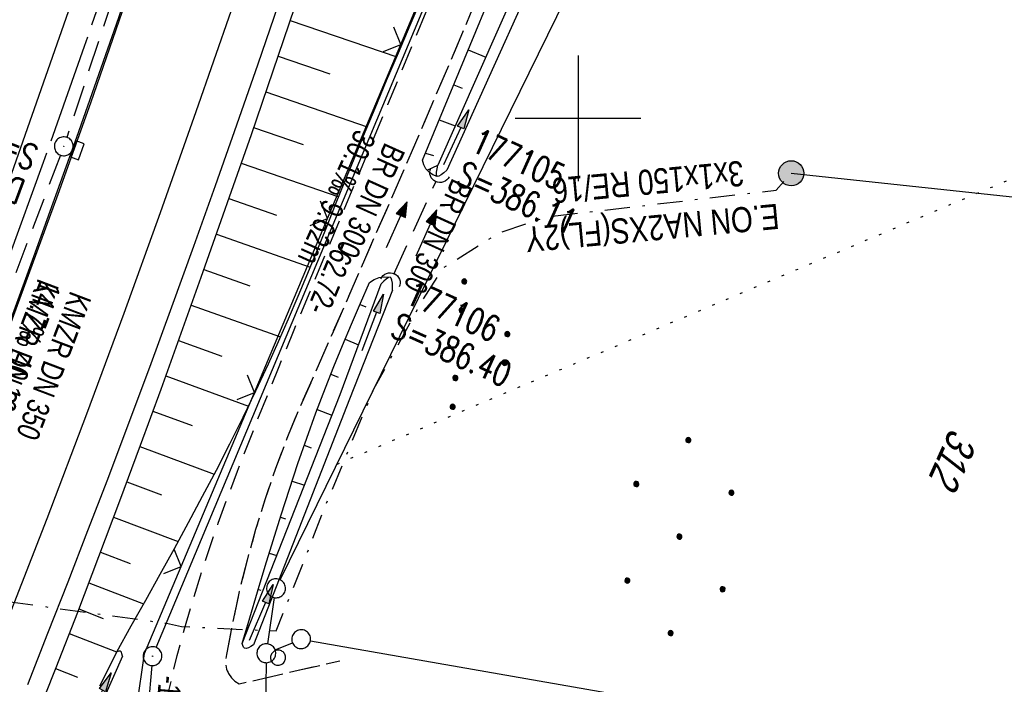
# Model space of a CAD drawing. Extents: x 508656 to 509297, y 448622 to 449584.
# Tile 35 of 51: x 509056 to 509134, y 449155 to 449208. Entities that reach past the tile are written whole.
import ezdxf

# ---------------------------------------------------------------- set-up
doc = ezdxf.new("R2010")
doc.units = 0
doc.header["$LTSCALE"] = 10
doc.header["$MEASUREMENT"] = 0
for name, pattern in [('ACHSE', [5.5, 4, -0.5, 0.5, -0.5]), ('AUSGEZOGEN', [0]), ('LT00', [0]), ('LT08', [0.42, 0.2, -0.1, 0.02, -0.1]), ('LT11', [0.3, 0.2, -0.1]), ('PUNKTX2_STR', [0.6, 0.1, -0.5]), ('STRICHLINIE2', [0.375, 0.25, -0.125])]:
    doc.linetypes.add(name, pattern=pattern)
doc.layers.get('0').update_dxf_attribs({"linetype": 'LT00'})
for name, color, linetype in [('--EK_FBR', 250, 'LT00'), ('--EK_Halt-Pfeil', 4, 'LT00'), ('--EK_Haltung', 7, 'STRICHLINIE2'), ('--EK_Haltung-Text', 140, 'LT00'), ('--EK_Schacht-Text', 5, 'LT00'), ('--EL_DFK_AB_L', 21, 'LT00'), ('--EL_DFK_AB_P', 7, 'LT00'), ('--EL_Halt-Pfeil', 4, 'LT00'), ('--EL_Haltung', 182, 'STRICHLINIE2'), ('--EL_Haltung-Text', 182, 'LT00'), ('-AX-093', 35, 'ACHSE'), ('ABSTAND', 8, 'LT00'), ('DFK_AB_L', 21, 'LT00'), ('DFK_AB_P', 7, 'LT00'), ('DFK_FLUR_NR', 250, 'LT00'), ('DFK_GZPKT', 250, 'LT00'), ('DFK_KATASTER', 250, 'LT00'), ('DFK_NUTZUNG', 250, 'LT00'), ('DFK_NUTZUNGSGRENZE', 70, 'PUNKTX2_STR'), ('DFK_VERMPKT', 252, 'LT00'), ('PFEIL', 140, 'AUSGEZOGEN'), ('STROM_FREILTG', 80, 'STROMFREILEITUNG'), ('STROM_TEXT', 80, 'Continuous'), ('STROM_UNTER', 80, 'LT08'), ('V124_AFBR_BAB', 250, 'LT00'), ('V124_BOESCH', 250, 'LT00'), ('V124_BOSCHUNG', 250, 'LT00'), ('V124_FELDWEG', 250, 'LT11'), ('V124_GRABEN', 250, 'LT00'), ('V124_H_BORD', 8, 'LT00'), ('V124_KA_PRUF', 182, 'LT00'), ('V124_LD_MARK', 250, 'LT00'), ('V124_RASTER', 250, 'LT00'), ('V124_SINKK', 182, 'LT00'), ('V124_UK_DURCH', 182, 'LT00'), ('V124_ZAUN', 40, 'LT00')]:
    doc.layers.add(name, color=color, linetype=linetype)
doc.styles.add('Haltungsbeschriftung', font='ARIAL.TTF', dxfattribs={"width": 0.75})
doc.styles.add('schachtbeschriftung', font='romans.shx', dxfattribs={"width": 0.75, "height": 2})
doc.styles.get("Standard").update_dxf_attribs({"font": 'ARIAL.TTF'})
doc.styles.add('Strom', font='txt-alt.shx')
doc.styles.add('Versorgungsltg', font='ARIAL.TTF', dxfattribs={"width": 0.8, "height": 2})
doc.linetypes.add('STROMFREILEITUNG', pattern='A,12.7,-5.5,["xx",Strom,S=2.5,R=0,X=-2.6,Y=-0.85],-4.35', length=22.55)

# ---------------------------------------------------------------- blocks, each defined once
blk = doc.blocks.new('SYMB7010')
at = {"color": 0, "linetype": 'ByBlock'}
for points in [[(-0.031408, 0.499213), (-0.093728, 0.49134), (-0.15457, 0.475719), (-0.212975, 0.452595), (-0.268021, 0.422333), (-0.31884, 0.385411), (-0.36463, 0.342411), (-0.40467, 0.29401), (-0.438329, 0.240973), (-0.465074, 0.184136), (-0.484486, 0.124395), (-0.496256, 0.062692), (-0.5002, 0)], [(-0.5002, 0), (-0.496256, -0.062692), (-0.484486, -0.124395), (-0.465075, -0.184136), (-0.438329, -0.240973), (-0.404671, -0.29401), (-0.36463, -0.342411), (-0.31884, -0.385411), (-0.268021, -0.422333), (-0.212975, -0.452595), (-0.154571, -0.475719), (-0.093728, -0.49134), (-0.031408, -0.499213), (0.031408, -0.499213)], [(0.5002, 0), (0.496256, 0.062692), (0.484485, 0.124395), (0.465074, 0.184136), (0.438329, 0.240973), (0.40467, 0.29401), (0.36463, 0.342411), (0.31884, 0.385411), (0.268021, 0.422333), (0.212975, 0.452595), (0.15457, 0.475719), (0.093728, 0.49134), (0.031408, 0.499213), (-0.031408, 0.499213)], [(0.031408, -0.499213), (0.093728, -0.491341), (0.15457, -0.475719), (0.212975, -0.452595), (0.268021, -0.422333), (0.31884, -0.385411), (0.36463, -0.342411), (0.404671, -0.294011), (0.438329, -0.240974), (0.465075, -0.184136), (0.484486, -0.124395), (0.496256, -0.062692), (0.500201, 0)]]:
    blk.add_lwpolyline(points, dxfattribs=at)
blk = doc.blocks.new('SYMB7111')
at = {"color": 0, "linetype": 'ByBlock'}
for p, q in [((-0.13, 0.202919), (-0.13, 0.177081)), ((-0.125, 0.172895), (-0.125, 0.207105)), ((-0.12, 0.209164), (-0.12, 0.170836)), ((-0.115, 0.170204), (-0.115, 0.209796)), ((-0.11, 0.209164), (-0.11, 0.170836)), ((-0.105, 0.172895), (-0.105, 0.207105)), ((-0.1, 0.202919), (-0.1, 0.177081)), ((-0.095, 0.189874), (-0.095, 0.190146)), ((0.1, 0.202919), (0.1, 0.177081)), ((0.105, 0.172895), (0.105, 0.207105)), ((0.11, 0.209164), (0.11, 0.170836)), ((0.115, 0.170204), (0.115, 0.209796)), ((0.12, 0.209164), (0.12, 0.170836)), ((0.125, 0.172895), (0.125, 0.207105)), ((0.13, 0.202919), (0.13, 0.177081)), ((0.135, 0.189874), (0.135, 0.190146)), ((-0.515, -0.177081), (-0.515, -0.202919)), ((-0.51, -0.207105), (-0.51, -0.172895)), ((-0.505, -0.170836), (-0.505, -0.209164)), ((-0.5, -0.209796), (-0.5, -0.170204)), ((-0.495, -0.170836), (-0.495, -0.209164)), ((-0.49, -0.207105), (-0.49, -0.172895)), ((-0.485, -0.177081), (-0.485, -0.202919)), ((-0.48, -0.190126), (-0.48, -0.189854)), ((-0.285, -0.177081), (-0.285, -0.202919)), ((-0.28, -0.207105), (-0.28, -0.172895)), ((-0.275, -0.170836), (-0.275, -0.209164)), ((-0.27, -0.209796), (-0.27, -0.170204)), ((-0.265, -0.170836), (-0.265, -0.209164)), ((-0.26, -0.207105), (-0.26, -0.172895)), ((-0.255, -0.177081), (-0.255, -0.202919)), ((-0.25, -0.190126), (-0.25, -0.189854)), ((0.255, -0.177081), (0.255, -0.202919)), ((0.26, -0.207105), (0.26, -0.172895)), ((0.265, -0.170836), (0.265, -0.209164)), ((0.27, -0.209796), (0.27, -0.170204)), ((0.275, -0.170836), (0.275, -0.209164)), ((0.28, -0.207105), (0.28, -0.172895)), ((0.285, -0.177081), (0.285, -0.202919)), ((0.29, -0.190126), (0.29, -0.189854)), ((0.485, -0.177081), (0.485, -0.202919)), ((0.49, -0.207105), (0.49, -0.172895)), ((0.495, -0.170836), (0.495, -0.209164)), ((0.5, -0.209796), (0.5, -0.170204)), ((0.505, -0.170836), (0.505, -0.209164)), ((0.51, -0.207105), (0.51, -0.172895)), ((0.515, -0.177081), (0.515, -0.202919)), ((0.52, -0.190126), (0.52, -0.189854))]:
    blk.add_line(p, q, dxfattribs=at)
for points in [[(-0.095, 0.19), (-0.096981, 0.198678), (-0.10253, 0.205637), (-0.11055, 0.209499), (-0.11945, 0.209499), (-0.12747, 0.205637), (-0.133019, 0.198678), (-0.135, 0.19), (-0.133019, 0.181322), (-0.12747, 0.174363), (-0.11945, 0.170501), (-0.11055, 0.170501), (-0.10253, 0.174363), (-0.096981, 0.181322), (-0.095, 0.19)], [(0.135, 0.19), (0.133019, 0.198678), (0.12747, 0.205637), (0.11945, 0.209499), (0.11055, 0.209499), (0.10253, 0.205637), (0.096981, 0.198678), (0.095, 0.19), (0.096981, 0.181322), (0.10253, 0.174363), (0.11055, 0.170501), (0.11945, 0.170501), (0.12747, 0.174363), (0.133019, 0.181322), (0.135, 0.19)], [(-0.48, -0.19), (-0.481981, -0.181322), (-0.48753, -0.174363), (-0.49555, -0.170501), (-0.50445, -0.170501), (-0.51247, -0.174363), (-0.518019, -0.181322), (-0.52, -0.19), (-0.518019, -0.198678), (-0.51247, -0.205637), (-0.50445, -0.209499), (-0.49555, -0.209499), (-0.48753, -0.205637), (-0.481981, -0.198678), (-0.48, -0.19)], [(-0.25, -0.19), (-0.251981, -0.181322), (-0.25753, -0.174363), (-0.26555, -0.170501), (-0.27445, -0.170501), (-0.28247, -0.174363), (-0.288019, -0.181322), (-0.29, -0.19), (-0.288019, -0.198678), (-0.28247, -0.205637), (-0.27445, -0.209499), (-0.26555, -0.209499), (-0.25753, -0.205637), (-0.251981, -0.198678), (-0.25, -0.19)], [(0.29, -0.19), (0.288019, -0.181322), (0.28247, -0.174363), (0.27445, -0.170501), (0.26555, -0.170501), (0.25753, -0.174363), (0.251981, -0.181322), (0.25, -0.19), (0.251981, -0.198678), (0.25753, -0.205637), (0.26555, -0.209499), (0.27445, -0.209499), (0.28247, -0.205637), (0.288019, -0.198678), (0.29, -0.19)], [(0.52, -0.19), (0.518019, -0.181322), (0.51247, -0.174363), (0.50445, -0.170501), (0.49555, -0.170501), (0.48753, -0.174363), (0.481981, -0.181322), (0.48, -0.19), (0.481981, -0.198678), (0.48753, -0.205637), (0.49555, -0.209499), (0.50445, -0.209499), (0.51247, -0.205637), (0.518019, -0.198678), (0.52, -0.19)]]:
    blk.add_lwpolyline(points, dxfattribs=at)
blk = doc.blocks.new('Ackerland7')
at = {"layer": 'DFK_NUTZUNG', "color": 0, "linetype": 'ByBlock'}
for p, q in [((-4, 3.928), (-4, 3.67)), ((-3.95, 3.628), (-3.95, 3.97)), ((-3.9, 3.99), (-3.9, 3.607)), ((-3.85, 3.601), (-3.85, 3.997)), ((-3.8, 3.99), (-3.8, 3.607)), ((-3.75, 3.628), (-3.75, 3.97)), ((-3.7, 3.928), (-3.7, 3.67)), ((3.7, 3.929), (3.7, 3.671)), ((3.75, 3.629), (3.75, 3.971)), ((3.8, 3.992), (3.8, 3.608)), ((3.85, 3.602), (3.85, 3.998)), ((3.9, 3.992), (3.9, 3.608)), ((3.95, 3.629), (3.95, 3.971)), ((4, 3.929), (4, 3.671)), ((-3.65, 3.798), (-3.65, 3.8)), ((4.05, 3.799), (4.05, 3.801)), ((-7.85, 0.129), (-7.85, -0.129)), ((-7.8, -0.171), (-7.8, 0.171)), ((-7.75, 0.192), (-7.75, -0.192)), ((-7.7, -0.198), (-7.7, 0.198)), ((-7.65, 0.192), (-7.65, -0.192)), ((-7.6, -0.171), (-7.6, 0.171)), ((-7.55, 0.129), (-7.55, -0.129)), ((-7.5, -0.001), (-7.5, 0.001)), ((-0.15, 0.129), (-0.15, -0.129)), ((-0.1, -0.171), (-0.1, 0.171)), ((-0.05, 0.192), (-0.05, -0.192)), ((0, -0.198), (0, 0.198)), ((0.05, 0.192), (0.05, -0.192)), ((0.1, -0.171), (0.1, 0.171)), ((0.15, 0.129), (0.15, -0.129)), ((0.2, -0.001), (0.2, 0.001)), ((7.55, 0.129), (7.55, -0.129)), ((7.6, -0.171), (7.6, 0.171)), ((7.65, 0.192), (7.65, -0.192)), ((7.7, -0.198), (7.7, 0.198)), ((7.75, 0.192), (7.75, -0.192)), ((7.8, -0.171), (7.8, 0.171)), ((7.85, 0.129), (7.85, -0.129)), ((7.9, -0.001), (7.9, 0.001)), ((-4, -3.671), (-4, -3.929)), ((-3.95, -3.971), (-3.95, -3.629)), ((-3.9, -3.608), (-3.9, -3.992)), ((-3.85, -3.998), (-3.85, -3.602)), ((-3.8, -3.608), (-3.8, -3.992)), ((-3.75, -3.971), (-3.75, -3.629)), ((-3.7, -3.671), (-3.7, -3.929)), ((-3.65, -3.801), (-3.65, -3.799)), ((3.7, -3.671), (3.7, -3.929)), ((3.75, -3.971), (3.75, -3.629)), ((3.8, -3.608), (3.8, -3.992)), ((3.85, -3.998), (3.85, -3.602)), ((3.9, -3.608), (3.9, -3.992)), ((3.95, -3.971), (3.95, -3.629)), ((4, -3.671), (4, -3.929)), ((4.05, -3.801), (4.05, -3.799))]:
    blk.add_line(p, q, dxfattribs=at)
for points in [[(-3.65, 3.799), (-3.67, 3.886), (-3.725, 3.955), (-3.805, 3.994), (-3.894, 3.994), (-3.975, 3.955), (-4.03, 3.886), (-4.05, 3.799), (-4.03, 3.712), (-3.975, 3.642), (-3.894, 3.604), (-3.805, 3.604), (-3.725, 3.642), (-3.67, 3.712), (-3.65, 3.799)], [(4.05, 3.8), (4.03, 3.887), (3.975, 3.956), (3.894, 3.995), (3.805, 3.995), (3.725, 3.956), (3.67, 3.887), (3.65, 3.8), (3.67, 3.713), (3.725, 3.644), (3.805, 3.605), (3.894, 3.605), (3.975, 3.644), (4.03, 3.713), (4.05, 3.8)], [(-7.5, 0), (-7.52, 0.087), (-7.575, 0.156), (-7.655, 0.195), (-7.744, 0.195), (-7.825, 0.156), (-7.88, 0.087), (-7.9, 0)], [(0.2, 0), (0.18, 0.087), (0.125, 0.156), (0.045, 0.195), (-0.044, 0.195), (-0.125, 0.156), (-0.18, 0.087), (-0.2, 0)], [(-0.2, 0), (-0.18, -0.087), (-0.125, -0.156), (-0.044, -0.195), (0.045, -0.195), (0.125, -0.156), (0.18, -0.087), (0.2, 0)], [(7.9, 0), (7.88, 0.087), (7.825, 0.156), (7.744, 0.195), (7.655, 0.195), (7.575, 0.156), (7.52, 0.087), (7.5, 0)], [(7.5, 0), (7.52, -0.087), (7.575, -0.156), (7.655, -0.195), (7.744, -0.195), (7.825, -0.156), (7.88, -0.087), (7.9, 0)], [(-7.9, 0), (-7.88, -0.087), (-7.825, -0.156), (-7.744, -0.195), (-7.655, -0.195), (-7.575, -0.156), (-7.52, -0.087), (-7.5, 0)], [(-3.65, -3.8), (-3.67, -3.713), (-3.725, -3.644), (-3.805, -3.605), (-3.894, -3.605), (-3.975, -3.644), (-4.03, -3.713), (-4.05, -3.8), (-4.03, -3.887), (-3.975, -3.956), (-3.894, -3.995), (-3.805, -3.995), (-3.725, -3.956), (-3.67, -3.887), (-3.65, -3.8)], [(4.05, -3.8), (4.03, -3.713), (3.975, -3.644), (3.894, -3.605), (3.805, -3.605), (3.725, -3.644), (3.67, -3.713), (3.65, -3.8), (3.67, -3.887), (3.725, -3.956), (3.805, -3.995), (3.894, -3.995), (3.975, -3.956), (4.03, -3.887), (4.05, -3.8)]]:
    blk.add_lwpolyline(points, dxfattribs=at)
blk = doc.blocks.new('SYMB0003')
at = {"color": 0, "linetype": 'ByBlock'}
for p, q in [((-0.015712, 0), (0.010166, 0.012015)), ((0, -0.021257), (-0.015712, 0)), ((0.010166, 0.012015), (0, -0.021257))]:
    blk.add_line(p, q, dxfattribs=at)
for points in [[(-0.031395, 0.499013), (-0.093691, 0.491144), (-0.154509, 0.475528), (-0.21289, 0.452414), (-0.267913, 0.422164), (-0.318712, 0.385257), (-0.364484, 0.342274), (-0.404509, 0.293893), (-0.438154, 0.240877), (-0.464888, 0.184062), (-0.484292, 0.124345), (-0.496058, 0.062667), (-0.5, 0)], [(-0.5, 0), (-0.496058, -0.062667), (-0.484292, -0.124345), (-0.464888, -0.184062), (-0.438154, -0.240877), (-0.404509, -0.293893), (-0.364485, -0.342274), (-0.318712, -0.385257), (-0.267914, -0.422164), (-0.21289, -0.452414), (-0.154509, -0.475529), (-0.093691, -0.491144), (-0.031395, -0.499014), (0.031395, -0.499014)], [(0.5, 0), (0.496057, 0.062667), (0.484292, 0.124345), (0.464888, 0.184062), (0.438153, 0.240877), (0.404509, 0.293893), (0.364484, 0.342274), (0.318712, 0.385257), (0.267913, 0.422164), (0.21289, 0.452414), (0.154509, 0.475528), (0.093691, 0.491144), (0.031395, 0.499013), (-0.031395, 0.499013)], [(0.031395, -0.499014), (0.093691, -0.491144), (0.154509, -0.475529), (0.21289, -0.452414), (0.267914, -0.422164), (0.318712, -0.385257), (0.364485, -0.342274), (0.404509, -0.293893), (0.438154, -0.240877), (0.464889, -0.184062), (0.484292, -0.124345), (0.496058, -0.062667), (0.5, 0)]]:
    blk.add_lwpolyline(points, dxfattribs=at)
blk = doc.blocks.new('Pfreil3')
at = {"layer": 'PFEIL'}
blk.add_hatch(color=256, dxfattribs=at).paths.add_polyline_path([(-1.549, 0.273), (-1.549, -0.273), (0, 0)])
for p, q in [((-1.549, 0), (-4.831, 0)), ((-1.549, -0.273), (-1.549, 0.273)), ((-1.549, 0.273), (0, 0)), ((0, 0), (-1.549, -0.273))]:
    blk.add_line(p, q, dxfattribs=at)
blk = doc.blocks.new('SYMB0024')
at = {"color": 0, "linetype": 'ByBlock'}
for p, q in [((-0.5, 0.5), (0, 0)), ((0, 0), (0.5, 0.5))]:
    blk.add_line(p, q, dxfattribs=at)
blk = doc.blocks.new('SYMB0652')
at = {"color": 0, "linetype": 'ByBlock'}
blk.add_lwpolyline([(-0.15, -0.075), (0.15, -0.075), (0.15, 0.075), (-0.15, 0.075), (-0.15, -0.075)], dxfattribs=at)
blk = doc.blocks.new('SYMB1107')
at = {"color": 0, "linetype": 'ByBlock'}
for points in [[(-0.2, 0), (-0.196157, 0.039018), (-0.184776, 0.076537), (-0.166294, 0.111114), (-0.141421, 0.141421), (-0.111114, 0.166294), (-0.076537, 0.184776), (-0.039018, 0.196157), (0, 0.2)], [(0, 0.2), (0.039018, 0.196157), (0.076537, 0.184776), (0.111114, 0.166294), (0.141421, 0.141421), (0.166294, 0.111114), (0.184776, 0.076537), (0.196157, 0.039018), (0.2, 0)]]:
    blk.add_lwpolyline(points, dxfattribs=at)
blk = doc.blocks.new('SYMB0070')
at = {"color": 0, "linetype": 'ByBlock'}
for p, q in [((-0.5, 0), (0.2, 0)), ((0.5, 0), (0.2, 0.1)), ((0.2, 0.1), (0.2, 0)), ((0.468, 0), (0.21, 0.086)), ((0.21, 0.086), (0.21, -0.086)), ((0.21, -0.086), (0.468, 0)), ((0.22, -0.072), (0.437, 0)), ((0.23, -0.058), (0.405, 0)), ((0.24, -0.045), (0.374, 0)), ((0.342, 0), (0.25, 0.031)), ((0.25, 0.031), (0.25, -0.031)), ((0.25, -0.031), (0.342, 0)), ((0.26, -0.017), (0.31, 0)), ((0.27, -0.003), (0.279, 0))]:
    blk.add_line(p, q, dxfattribs=at)
for points in [[(0.2, 0), (0.2, -0.1), (0.5, 0)], [(0.437, 0), (0.22, 0.072), (0.22, -0.072)], [(0.405, 0), (0.23, 0.058), (0.23, -0.058)], [(0.374, 0), (0.24, 0.045), (0.24, -0.045)], [(0.31, 0), (0.26, 0.017), (0.26, -0.017)], [(0.279, 0), (0.27, 0.003), (0.27, -0.003)]]:
    blk.add_lwpolyline(points, dxfattribs=at)

msp = doc.modelspace()

# ---------------------------------------------------------------- hatches: boundary and pattern name
at = {"layer": 'STROM_TEXT'}
h = msp.add_hatch(color=256, dxfattribs=at)
edge = h.paths.add_edge_path()
edge.add_arc((509116.943, 449195.632), 1, 0, 360)

# ---------------------------------------------------------------- linework, layer by layer
at = {"layer": '--EK_FBR', "color": 2}
for points in [[(509124.073, 449543.75), (509123.442, 449530.48), (509121.803, 449505.95), (509119.585, 449481.008), (509116.77, 449456.228), (509113.401, 449431.118), (509109.814, 449407.984), (509105.678, 449383.385), (509101.056, 449359.109), (509095.502, 449333.987), (509089.823, 449310.406), (509083.593, 449286.505), (509076.868, 449262.761), (509069.495, 449238.532), (509061.821, 449215.223), (509053.458, 449191.467), (509044.758, 449168.116), (509035.898, 449145.981)], [(509042.479, 449151.599), (509045.259, 449158.551), (509047.995, 449165.521), (509050.688, 449172.508), (509053.337, 449179.511), (509056.019, 449186.734), (509058.655, 449193.974), (509061.244, 449201.231), (509063.787, 449208.504), (509066.83, 449217.415), (509069.801, 449226.351), (509072.699, 449235.31), (509075.079, 449242.859), (509077.409, 449250.425), (509079.689, 449258.005), (509081.921, 449265.6), (509083.989, 449272.799), (509086.013, 449280.011), (509087.993, 449287.235), (509089.929, 449294.471), (509091.716, 449301.315), (509093.461, 449308.171), (509095.165, 449315.036), (509096.826, 449321.912)]]:
    msp.add_lwpolyline(points, dxfattribs=at)
at = {"layer": '--EK_FBR', "linetype": 'LT11', "flags": 128}
for points in [[(509021.848, 449052.106), (509023.358, 449055.765), (509024.871, 449059.422), (509026.388, 449063.077), (509027.912, 449066.73), (509029.444, 449070.378), (509030.987, 449074.022), (509032.542, 449077.659), (509034.113, 449081.289), (509035.701, 449084.912), (509037.308, 449088.525), (509038.936, 449092.128), (509040.588, 449095.72), (509042.266, 449099.3), (509043.971, 449102.867), (509045.416, 449105.832), (509046.88, 449108.789), (509048.359, 449111.738), (509049.851, 449114.682), (509051.353, 449117.62), (509052.864, 449120.555), (509054.379, 449123.487), (509055.898, 449126.419), (509066.583, 449150.564), (509066.877, 449151.918), (509067.175, 449153.27), (509067.481, 449154.62), (509067.799, 449155.968), (509068.132, 449157.311), (509068.7, 449159.436), (509069.313, 449161.549), (509069.968, 449163.651), (509070.659, 449165.742), (509071.383, 449167.823), (509072.136, 449169.895), (509072.913, 449171.96), (509073.71, 449174.018), (509074.523, 449176.07), (509075.348, 449178.117), (509076.181, 449180.16), (509077.431, 449183.201), (509078.687, 449186.237), (509079.947, 449189.27), (509081.21, 449192.301), (509082.475, 449195.33), (509083.739, 449198.361), (509084.877, 449201.096), (509086.011, 449203.834), (509087.138, 449206.574), (509088.254, 449209.32), (509089.358, 449212.069), (509090.447, 449214.825), (509091.517, 449217.586), (509092.567, 449220.354), (509093.67, 449223.341), (509094.749, 449226.337), (509095.805, 449229.34), (509096.841, 449232.351), (509097.859, 449235.37), (509098.861, 449238.396), (509099.85, 449241.428), (509100.828, 449244.467), (509101.797, 449247.512), (509102.256, 449248.96), (509102.718, 449250.407), (509103.187, 449251.851), (509103.668, 449253.29), (509104.166, 449254.722), (509104.684, 449256.144), (509105.228, 449257.556), (509105.802, 449258.955), (509106.409, 449260.338), (509107.056, 449261.704), (509107.912, 449263.365), (509108.831, 449264.996), (509109.807, 449266.595), (509110.838, 449268.162), (509111.919, 449269.697), (509113.046, 449271.197), (509114.215, 449272.663), (509114.816, 449273.385), (509115.421, 449274.102), (509116.026, 449274.818), (509116.627, 449275.537), (509117.219, 449276.263), (509117.798, 449276.999), (509118.357, 449277.75), (509119.141, 449278.887), (509119.875, 449280.06), (509120.559, 449281.264), (509121.193, 449282.496), (509121.778, 449283.75), (509122.313, 449285.023), (509122.82, 449286.366), (509123.279, 449287.722), (509123.695, 449289.091), (509124.073, 449290.472), (509124.419, 449291.864), (509124.739, 449293.264), (509125.036, 449294.671), (509125.317, 449296.085), (509125.587, 449297.504), (509125.852, 449298.927), (509126.115, 449300.351), (509126.383, 449301.777), (509126.661, 449303.202), (509126.936, 449304.534), (509127.229, 449305.861), (509127.546, 449307.181), (509127.894, 449308.489), (509128.277, 449309.784), (509128.702, 449311.061), (509129.174, 449312.318), (509129.303, 449312.622)], [(509132.948, 449311.264), (509132.648, 449310.629), (509132.103, 449309.342), (509131.606, 449308.033), (509131.152, 449306.706), (509130.737, 449305.364), (509130.357, 449304.01), (509130.006, 449302.649), (509129.68, 449301.283), (509129.375, 449299.914), (509129.084, 449298.542), (509128.802, 449297.169), (509128.525, 449295.797), (509128.248, 449294.426), (509127.964, 449293.057), (509127.669, 449291.692), (509127.357, 449290.332), (509127.024, 449288.978), (509126.663, 449287.631), (509126.271, 449286.292), (509125.841, 449284.963), (509125.369, 449283.645), (509124.911, 449282.488), (509124.414, 449281.346), (509123.873, 449280.224), (509123.287, 449279.127), (509122.653, 449278.061), (509121.968, 449277.03), (509121.23, 449276.041), (509120.637, 449275.325), (509120.021, 449274.628), (509119.387, 449273.946), (509118.745, 449273.27), (509118.1, 449272.595), (509117.461, 449271.914), (509116.836, 449271.221), (509115.911, 449270.118), (509115.034, 449268.975), (509114.207, 449267.796), (509113.427, 449266.584), (509112.696, 449265.344), (509112.011, 449264.08), (509111.359, 449262.764), (509110.75, 449261.428), (509110.182, 449260.075), (509109.649, 449258.707), (509109.147, 449257.325), (509108.672, 449255.932), (509108.217, 449254.529), (509107.78, 449253.119), (509107.356, 449251.704), (509106.939, 449250.285), (509106.526, 449248.865), (509106.111, 449247.446), (509105.69, 449246.029), (509104.851, 449243.305), (509103.975, 449240.597), (509103.065, 449237.903), (509102.125, 449235.222), (509101.157, 449232.552), (509100.165, 449229.893), (509099.151, 449227.242), (509098.118, 449224.599), (509097.069, 449221.962), (509096.007, 449219.33), (509094.497, 449215.638), (509092.969, 449211.952), (509091.425, 449208.272), (509089.867, 449204.597), (509088.297, 449200.927), (509086.717, 449197.262), (509085.153, 449193.657), (509083.584, 449190.054), (509082.01, 449186.455), (509080.433, 449182.856), (509078.855, 449179.258), (509077.816, 449176.929), (509076.846, 449174.571), (509075.946, 449172.185), (509075.117, 449169.774), (509074.359, 449167.339), (509073.674, 449164.883), (509073.06, 449162.408), (509072.52, 449159.915), (509072.054, 449157.408), (509071.975, 449157.022), (509071.974, 449156.628), (509072.053, 449156.242), (509072.207, 449155.879), (509072.43, 449155.554), (509072.714, 449155.28), (509073.046, 449155.069), (509081.043, 449156.901)]]:
    msp.add_lwpolyline(points, dxfattribs=at)
at = {"layer": '--EK_FBR'}
msp.add_lwpolyline([(509087.633, 449244.243), (509085.764, 449238.228), (509083.861, 449232.224), (509082.353, 449227.553), (509080.825, 449222.888), (509079.277, 449218.23), (509077.711, 449213.579), (509076.127, 449208.932), (509074.527, 449204.292), (509072.842, 449199.46), (509071.139, 449194.635), (509069.417, 449189.816), (509067.674, 449185.005), (509065.908, 449180.203), (509064.119, 449175.409), (509062.569, 449171.316), (509061.001, 449167.229), (509059.418, 449163.148), (509057.82, 449159.072), (509056.209, 449155.002)], dxfattribs=at)
at = {"layer": '--EK_Haltung'}
for p, q in [((509071.295, 449234.591), (509059.343, 449198.487)), ((509058.841, 449197.075), (509045.113, 449160.93)), ((509085.36, 449187.613), (509088.702, 449195.013))]:
    msp.add_line(p, q, dxfattribs=at)
at = {"layer": '--EL_DFK_AB_L'}
for p, q in [((509066.45, 449157.96), (509090.091, 449214.428)), ((509066.098, 449156.521), (509065.383, 449147.935))]:
    msp.add_line(p, q, dxfattribs=at)
at = {"layer": '--EL_Haltung'}
for p, q in [((509071.295, 449234.591), (509059.343, 449198.487)), ((509058.841, 449197.075), (509045.113, 449160.93)), ((509085.36, 449187.613), (509088.702, 449195.013))]:
    msp.add_line(p, q, dxfattribs=at)
at = {"layer": '-AX-093', "ltscale": 0.2}
msp.add_lwpolyline([(509093.963, 449318.296), (509091.617, 449308.796), (509089.194, 449299.315), (509086.693, 449289.854), (509084.116, 449280.414), (509081.461, 449270.996), (509078.729, 449261.599), (509075.921, 449252.225), (509073.036, 449242.874), (509070.074, 449233.547), (509067.037, 449224.245), (509063.923, 449214.968), (509060.734, 449205.716), (509057.469, 449196.491), (509054.129, 449187.293), (509050.714, 449178.123), (509047.224, 449168.981), (509043.66, 449159.867), (509040.021, 449150.784)], dxfattribs=at)
at = {"layer": 'DFK_AB_L'}
for p, q in [((509066.45, 449157.96), (509090.091, 449214.428)), ((509066.098, 449156.521), (509065.383, 449147.935))]:
    msp.add_line(p, q, dxfattribs=at)
at = {"layer": 'DFK_KATASTER'}
for p, q in [((509076.311, 449163.331), (509104.33, 449220.354)), ((509075.321, 449158.241), (509075.87, 449161.917)), ((509075.906, 449157.78), (509077.285, 449158.337)), ((509078.719, 449158.49), (509117.07, 449151.797)), ((509075.2, 449156.749), (509075.091, 449148.809))]:
    msp.add_line(p, q, dxfattribs=at)
at = {"layer": 'DFK_NUTZUNGSGRENZE', "ltscale": 0.2}
msp.add_line((509080.83, 449172.528), (509141.35, 449198.118), dxfattribs=at)
at = {"layer": 'STROM_FREILTG', "ltscale": 0.05, "flags": 128}
msp.add_lwpolyline([(509116.943, 449195.632), (509172.921, 449189.648)], dxfattribs=at)
at = {"layer": 'STROM_TEXT'}
msp.add_circle((509116.943, 449195.632), 1, dxfattribs=at)
at = {"layer": 'STROM_UNTER', "flags": 128}
msp.add_lwpolyline([(508984.87, 449205.692), (508986.724, 449204.274), (508994.641, 449196.494), (508999.172, 449190.338), (509000.298, 449188.869), (509001.558, 449187.171), (509003.223, 449184.94), (509004.449, 449183.285), (509005.776, 449181.512), (509007.557, 449179.219), (509008.843, 449177.6), (509011.079, 449174.605), (509011.395, 449174.221), (509012.102, 449174.065), (509012.707, 449173.976), (509014.865, 449173.617), (509017.022, 449171.131), (509020.667, 449167.178), (509022.003, 449166.077), (509067.267, 449159.884), (509068.462, 449159.624), (509075.991, 449159.275), (509078.112, 449164.577), (509079.862, 449169.095), (509083.761, 449178.498), (509087.617, 449185.524), (509089.285, 449188.132), (509093.744, 449190.922), (509097.561, 449192.174), (509115.734, 449194.299), (509116.943, 449195.632)], dxfattribs=at)
at = {"layer": 'V124_AFBR_BAB', "color": 0}
for points in [[(509124.073, 449543.75), (509123.442, 449530.48), (509121.803, 449505.95), (509119.585, 449481.008), (509116.77, 449456.228), (509113.401, 449431.118), (509109.814, 449407.984), (509105.678, 449383.385), (509101.056, 449359.109), (509095.502, 449333.987), (509089.823, 449310.406), (509083.593, 449286.505), (509076.868, 449262.761), (509069.495, 449238.532), (509061.821, 449215.223), (509053.458, 449191.467), (509044.758, 449168.116), (509035.898, 449145.981)], [(509042.479, 449151.599), (509045.259, 449158.551), (509047.995, 449165.521), (509050.688, 449172.508), (509053.337, 449179.511), (509056.019, 449186.734), (509058.655, 449193.974), (509061.244, 449201.231), (509063.787, 449208.504), (509066.83, 449217.415), (509069.801, 449226.351), (509072.699, 449235.31), (509075.079, 449242.859), (509077.409, 449250.425), (509079.689, 449258.005), (509081.921, 449265.6), (509083.989, 449272.799), (509086.013, 449280.011), (509087.993, 449287.235), (509089.929, 449294.471), (509091.716, 449301.315), (509093.461, 449308.171), (509095.165, 449315.036), (509096.826, 449321.912)]]:
    msp.add_lwpolyline(points, dxfattribs=at)
at = {"layer": 'V124_AFBR_BAB'}
msp.add_lwpolyline([(509087.633, 449244.243), (509085.764, 449238.228), (509083.861, 449232.224), (509082.353, 449227.553), (509080.825, 449222.888), (509079.277, 449218.23), (509077.711, 449213.579), (509076.127, 449208.932), (509074.527, 449204.292), (509072.842, 449199.46), (509071.139, 449194.635), (509069.417, 449189.816), (509067.674, 449185.005), (509065.908, 449180.203), (509064.119, 449175.409), (509062.569, 449171.316), (509061.001, 449167.229), (509059.418, 449163.148), (509057.82, 449159.072), (509056.209, 449155.002)], dxfattribs=at)
at = {"layer": 'V124_BOESCH'}
for points in [[(509088.518, 449242.837), (509086.962, 449237.869), (509085.387, 449232.906), (509081.683, 449221.472), (509077.886, 449210.069), (509073.996, 449198.698), (509070.013, 449187.357), (509068.421, 449182.904), (509066.812, 449178.457), (509065.186, 449174.016), (509063.541, 449169.583), (509061.875, 449165.157), (509060.186, 449160.74), (509058.473, 449156.333), (509056.735, 449151.937)], [(509088.797, 449195.391), (509088.453, 449195.519), (509088.147, 449195.724), (509087.899, 449195.995), (509087.722, 449196.317), (509087.625, 449196.672), (509096.882, 449218.998)], [(509063.311, 449157.616), (509064.466, 449159.668), (509065.619, 449161.72), (509066.766, 449163.776), (509067.905, 449165.835), (509069.031, 449167.9), (509070.142, 449169.972), (509071.236, 449172.053), (509072.31, 449174.143), (509073.359, 449176.244), (509074.382, 449178.357), (509075.376, 449180.485), (509076.182, 449182.274), (509076.969, 449184.072), (509077.739, 449185.878), (509078.497, 449187.69), (509079.244, 449189.508), (509079.984, 449191.328), (509080.721, 449193.15), (509081.457, 449194.973), (509082.196, 449196.795), (509082.94, 449198.614), (509083.854, 449200.815), (509084.777, 449203.012), (509085.707, 449205.206), (509086.639, 449207.399), (509087.571, 449209.592)], [(509073.3, 449158.261), (509073.905, 449160.315), (509074.513, 449162.369), (509075.128, 449164.42), (509075.754, 449166.467), (509076.393, 449168.509), (509077.05, 449170.545), (509077.727, 449172.573), (509078.428, 449174.593), (509079.157, 449176.602), (509079.916, 449178.599), (509080.587, 449180.284), (509081.277, 449181.962), (509081.981, 449183.635), (509082.696, 449185.304), (509083.416, 449186.97), (509083.781, 449187.207), (509084.189, 449187.358), (509084.62, 449187.416), (509085.053, 449187.379)]]:
    msp.add_lwpolyline(points, dxfattribs=at)
at = {"layer": 'V124_BOSCHUNG'}
for p, q in [((509077.104, 449207.763), (509085.576, 449204.899)), ((509091.26, 449205.44), (509092.65, 449204.868)), ((509076.141, 449204.934), (509080.27, 449203.526)), ((509075.173, 449202.108), (509083.237, 449199.333)), ((509090.111, 449202.669), (509090.772, 449202.397)), ((509088.951, 449199.87), (509090.225, 449199.41)), ((509074.198, 449199.283), (509078.146, 449197.913)), ((509087.867, 449197.231), (509088.509, 449197.05)), ((509073.213, 449196.45), (509080.966, 449193.757)), ((509087.988, 449195.886), (509088.839, 449196.289)), ((509072.227, 449193.629), (509076.031, 449192.295)), ((509071.236, 449190.81), (509078.695, 449188.17)), ((509070.239, 449187.994), (509073.885, 449186.691)), ((509069.232, 449185.168), (509076.339, 449182.628)), ((509082.659, 449185.217), (509083.126, 449185.017)), ((509081.482, 449182.453), (509082.543, 449182.009)), ((509068.223, 449182.355), (509071.659, 449181.115)), ((509067.207, 449179.545), (509073.798, 449177.142)), ((509080.34, 449179.67), (509080.917, 449179.437)), ((509066.184, 449176.736), (509069.319, 449175.583)), ((509079.253, 449176.858), (509080.424, 449176.419)), ((509065.15, 449173.92), (509071.073, 449171.74)), ((509078.229, 449174.028), (509078.781, 449173.833)), ((509064.113, 449171.117), (509066.883, 449170.086)), ((509077.259, 449171.178), (509078.24, 449170.852)), ((509063.067, 449168.318), (509068.205, 449166.383)), ((509076.333, 449168.319), (509076.739, 449168.19)), ((509062.012, 449165.52), (509064.374, 449164.621)), ((509075.442, 449165.45), (509076.049, 449165.267)), ((509061.094, 449163.081), (509065.449, 449161.422)), ((509074.575, 449162.576), (509074.762, 449162.521)), ((509060.293, 449161.016), (509062.244, 449160.273)), ((509073.723, 449159.7), (509073.85, 449159.662)), ((509059.541, 449159.072), (509063.309, 449157.613)), ((509058.454, 449156.285), (509060.201, 449155.6))]:
    msp.add_line(p, q, dxfattribs=at)
at = {"layer": 'V124_FELDWEG', "flags": 128}
for points in [[(509021.848, 449052.106), (509023.358, 449055.765), (509024.871, 449059.422), (509026.388, 449063.077), (509027.912, 449066.73), (509029.444, 449070.378), (509030.987, 449074.022), (509032.542, 449077.659), (509034.113, 449081.289), (509035.701, 449084.912), (509037.308, 449088.525), (509038.936, 449092.128), (509040.588, 449095.72), (509042.266, 449099.3), (509043.971, 449102.867), (509045.416, 449105.832), (509046.88, 449108.789), (509048.359, 449111.738), (509049.851, 449114.682), (509051.353, 449117.62), (509052.864, 449120.555), (509054.379, 449123.487), (509055.898, 449126.419), (509066.583, 449150.564), (509066.877, 449151.918), (509067.175, 449153.27), (509067.481, 449154.62), (509067.799, 449155.968), (509068.132, 449157.311), (509068.7, 449159.436), (509069.313, 449161.549), (509069.968, 449163.651), (509070.659, 449165.742), (509071.383, 449167.823), (509072.136, 449169.895), (509072.913, 449171.96), (509073.71, 449174.018), (509074.523, 449176.07), (509075.348, 449178.117), (509076.181, 449180.16), (509077.431, 449183.201), (509078.687, 449186.237), (509079.947, 449189.27), (509081.21, 449192.301), (509082.475, 449195.33), (509083.739, 449198.361), (509084.877, 449201.096), (509086.011, 449203.834), (509087.138, 449206.574), (509088.254, 449209.32), (509089.358, 449212.069), (509090.447, 449214.825), (509091.517, 449217.586), (509092.567, 449220.354), (509093.67, 449223.341), (509094.749, 449226.337), (509095.805, 449229.34), (509096.841, 449232.351), (509097.859, 449235.37), (509098.861, 449238.396), (509099.85, 449241.428), (509100.828, 449244.467), (509101.797, 449247.512), (509102.256, 449248.96), (509102.718, 449250.407), (509103.187, 449251.851), (509103.668, 449253.29), (509104.166, 449254.722), (509104.684, 449256.144), (509105.228, 449257.556), (509105.802, 449258.955), (509106.409, 449260.338), (509107.056, 449261.704), (509107.912, 449263.365), (509108.831, 449264.996), (509109.807, 449266.595), (509110.838, 449268.162), (509111.919, 449269.697), (509113.046, 449271.197), (509114.215, 449272.663), (509114.816, 449273.385), (509115.421, 449274.102), (509116.026, 449274.818), (509116.627, 449275.537), (509117.219, 449276.263), (509117.798, 449276.999), (509118.357, 449277.75), (509119.141, 449278.887), (509119.875, 449280.06), (509120.559, 449281.264), (509121.193, 449282.496), (509121.778, 449283.75), (509122.313, 449285.023), (509122.82, 449286.366), (509123.279, 449287.722), (509123.695, 449289.091), (509124.073, 449290.472), (509124.419, 449291.864), (509124.739, 449293.264), (509125.036, 449294.671), (509125.317, 449296.085), (509125.587, 449297.504), (509125.852, 449298.927), (509126.115, 449300.351), (509126.383, 449301.777), (509126.661, 449303.202), (509126.936, 449304.534), (509127.229, 449305.861), (509127.546, 449307.181), (509127.894, 449308.489), (509128.277, 449309.784), (509128.702, 449311.061), (509129.174, 449312.318), (509129.698, 449313.551), (509130.281, 449314.758), (509130.986, 449316.039), (509131.763, 449317.283), (509132.606, 449318.489), (509133.512, 449319.654), (509134.476, 449320.777), (509135.494, 449321.857), (509136.561, 449322.892), (509137.674, 449323.88), (509138.826, 449324.82), (509140.016, 449325.709), (509141.415, 449326.664), (509142.852, 449327.552), (509144.324, 449328.376), (509145.826, 449329.137), (509147.355, 449329.837), (509148.907, 449330.477), (509150.479, 449331.059), (509152.066, 449331.585), (509153.289, 449331.951), (509154.517, 449332.291), (509155.75, 449332.612), (509156.986, 449332.919), (509158.224, 449333.219), (509159.463, 449333.518), (509160.701, 449333.821), (509161.938, 449334.136), (509163.171, 449334.468), (509164.4, 449334.824), (509165.624, 449335.209), (509166.84, 449335.63), (509168.049, 449336.093), (509169.248, 449336.605), (509170.437, 449337.171), (509171.614, 449337.797), (509172.188, 449338.131), (509172.748, 449338.485), (509173.284, 449338.865), (509173.783, 449339.272), (509174.235, 449339.713), (509174.629, 449340.191), (509174.953, 449340.709), (509175.195, 449341.254), (509175.368, 449341.834), (509175.479, 449342.441), (509175.535, 449343.067), (509175.543, 449343.705), (509175.509, 449344.346), (509175.441, 449344.983), (509175.277, 449345.96), (509175.052, 449346.912), (509174.775, 449347.841), (509174.454, 449348.751), (509174.096, 449349.645), (509173.71, 449350.527), (509173.304, 449351.4), (509172.886, 449352.269), (509172.465, 449353.135), (509172.047, 449354.004), (509171.184, 449355.894), (509170.375, 449357.807), (509169.615, 449359.742), (509168.903, 449361.695), (509168.234, 449363.666), (509167.605, 449365.652), (509167.012, 449367.652), (509166.452, 449369.663), (509165.921, 449371.685), (509165.417, 449373.715), (509164.934, 449375.751), (509164.471, 449377.791), (509164.024, 449379.834), (509163.588, 449381.878), (509163.161, 449383.921), (509162.74, 449385.962), (509162.32, 449387.997), (509161.794, 449390.529), (509161.267, 449393.054), (509160.741, 449395.574), (509160.218, 449398.093), (509159.698, 449400.615), (509159.185, 449403.14), (509158.679, 449405.674), (509158.182, 449408.218), (509157.696, 449410.776), (509157.223, 449413.35), (509156.765, 449415.944), (509156.323, 449418.561), (509156.082, 449420.049), (509155.852, 449421.543), (509155.638, 449423.041), (509155.446, 449424.54), (509155.281, 449426.039), (509155.148, 449427.536), (509155.053, 449429.028), (509155, 449430.513), (509154.995, 449431.989), (509155.044, 449433.454), (509155.151, 449434.906), (509155.323, 449436.343), (509155.563, 449437.762), (509155.878, 449439.162), (509156.273, 449440.54), (509156.706, 449441.778), (509157.203, 449442.998), (509157.758, 449444.201), (509158.363, 449445.388), (509159.013, 449446.561), (509159.701, 449447.721), (509160.42, 449448.87), (509161.162, 449450.009), (509161.923, 449451.14), (509162.694, 449452.263), (509163.47, 449453.381), (509164.274, 449454.539), (509165.071, 449455.696), (509165.857, 449456.853), (509166.628, 449458.015), (509167.38, 449459.185), (509168.108, 449460.364), (509168.809, 449461.557), (509169.478, 449462.766), (509170.111, 449463.994), (509170.778, 449465.407), (509171.398, 449466.844), (509171.971, 449468.305), (509172.502, 449469.785), (509172.992, 449471.283), (509173.445, 449472.796), (509173.863, 449474.321), (509174.249, 449475.855), (509174.606, 449477.396), (509175.136, 449479.947), (509175.597, 449482.507), (509175.991, 449485.075), (509176.319, 449487.651), (509176.585, 449490.232), (509176.791, 449492.818), (509176.938, 449495.406), (509177.03, 449497.996), (509177.069, 449500.586), (509177.057, 449503.174), (509176.996, 449505.762), (509176.89, 449508.347), (509176.742, 449510.93), (509176.556, 449513.511), (509176.334, 449516.091), (509176.081, 449518.67), (509175.889, 449520.432)], [(509178.594, 449519.215), (509178.748, 449517.968), (509179.011, 449515.649), (509179.248, 449513.329), (509179.454, 449511.006), (509179.625, 449508.68), (509179.759, 449506.35), (509179.865, 449503.504), (509179.907, 449500.654), (509179.882, 449497.801), (509179.788, 449494.948), (509179.621, 449492.097), (509179.381, 449489.25), (509179.064, 449486.409), (509178.668, 449483.576), (509178.191, 449480.753), (509177.63, 449477.943), (509177.25, 449476.255), (509176.836, 449474.575), (509176.386, 449472.906), (509175.897, 449471.25), (509175.365, 449469.61), (509174.79, 449467.989), (509174.167, 449466.39), (509173.495, 449464.814), (509172.771, 449463.266), (509172.086, 449461.919), (509171.361, 449460.592), (509170.603, 449459.282), (509169.816, 449457.986), (509169.004, 449456.701), (509168.172, 449455.424), (509167.324, 449454.151), (509166.465, 449452.879), (509165.599, 449451.606), (509164.852, 449450.505), (509164.11, 449449.397), (509163.38, 449448.283), (509162.67, 449447.161), (509161.987, 449446.028), (509161.338, 449444.882), (509160.729, 449443.723), (509160.167, 449442.549), (509159.661, 449441.357), (509159.216, 449440.147), (509158.827, 449438.877), (509158.505, 449437.588), (509158.243, 449436.28), (509158.037, 449434.956), (509157.88, 449433.618), (509157.765, 449432.266), (509157.686, 449430.904), (509157.638, 449429.532), (509157.615, 449428.154), (509157.61, 449426.769), (509157.616, 449425.381), (509157.629, 449423.992), (509164.057, 449394.065), (509164.461, 449391.899), (509164.869, 449389.734), (509165.284, 449387.571), (509165.711, 449385.41), (509166.152, 449383.252), (509166.612, 449381.099), (509167.095, 449378.951), (509167.603, 449376.809), (509168.142, 449374.673), (509168.714, 449372.545), (509169.323, 449370.425), (509169.974, 449368.314), (509170.669, 449366.213), (509171.412, 449364.124), (509172.208, 449362.045), (509173.06, 449359.98), (509173.972, 449357.928), (509174.947, 449355.89), (509175.412, 449354.966), (509175.882, 449354.044), (509176.35, 449353.122), (509176.807, 449352.199), (509177.245, 449351.273), (509177.656, 449350.341), (509178.031, 449349.404), (509178.363, 449348.459), (509178.643, 449347.505), (509178.863, 449346.54), (509179.015, 449345.563), (509179.089, 449344.572), (509179.084, 449343.642), (509179.004, 449342.709), (509178.848, 449341.783), (509178.613, 449340.873), (509178.298, 449339.99), (509177.894, 449339.128), (509177.414, 449338.305), (509176.864, 449337.522), (509176.254, 449336.78), (509175.59, 449336.082), (509174.882, 449335.427), (509174.137, 449334.818), (509173.363, 449334.256), (509172.368, 449333.62), (509171.343, 449333.052), (509170.291, 449332.547), (509169.214, 449332.097), (509168.116, 449331.697), (509166.998, 449331.34), (509165.864, 449331.019), (509164.716, 449330.73), (509163.556, 449330.465), (509162.388, 449330.218), (509161.213, 449329.982), (509160.034, 449329.752), (509158.854, 449329.522), (509157.675, 449329.284), (509156.5, 449329.033), (509155.332, 449328.762), (509154.173, 449328.465), (509153.025, 449328.137), (509151.324, 449327.57), (509149.658, 449326.918), (509148.03, 449326.181), (509146.446, 449325.36), (509144.906, 449324.458), (509143.416, 449323.475), (509141.979, 449322.413), (509140.779, 449321.43), (509139.626, 449320.392), (509138.522, 449319.3), (509137.473, 449318.157), (509136.482, 449316.966), (509135.554, 449315.729), (509134.692, 449314.447), (509133.901, 449313.125), (509133.246, 449311.891), (509132.648, 449310.629), (509132.103, 449309.342), (509131.606, 449308.033), (509131.152, 449306.706), (509130.737, 449305.364), (509130.357, 449304.01), (509130.006, 449302.649), (509129.68, 449301.283), (509129.375, 449299.914), (509129.084, 449298.542), (509128.802, 449297.169), (509128.525, 449295.797), (509128.248, 449294.426), (509127.964, 449293.057), (509127.669, 449291.692), (509127.357, 449290.332), (509127.024, 449288.978), (509126.663, 449287.631), (509126.271, 449286.292), (509125.841, 449284.963), (509125.369, 449283.645), (509124.911, 449282.488), (509124.414, 449281.346), (509123.873, 449280.224), (509123.287, 449279.127), (509122.653, 449278.061), (509121.968, 449277.03), (509121.23, 449276.041), (509120.637, 449275.325), (509120.021, 449274.628), (509119.387, 449273.946), (509118.745, 449273.27), (509118.1, 449272.595), (509117.461, 449271.914), (509116.836, 449271.221), (509115.911, 449270.118), (509115.034, 449268.975), (509114.207, 449267.796), (509113.427, 449266.584), (509112.696, 449265.344), (509112.011, 449264.08), (509111.359, 449262.764), (509110.75, 449261.428), (509110.182, 449260.075), (509109.649, 449258.707), (509109.147, 449257.325), (509108.672, 449255.932), (509108.217, 449254.529), (509107.78, 449253.119), (509107.356, 449251.704), (509106.939, 449250.285), (509106.526, 449248.865), (509106.111, 449247.446), (509105.69, 449246.029), (509104.851, 449243.305), (509103.975, 449240.597), (509103.065, 449237.903), (509102.125, 449235.222), (509101.157, 449232.552), (509100.165, 449229.893), (509099.151, 449227.242), (509098.118, 449224.599), (509097.069, 449221.962), (509096.007, 449219.33), (509094.497, 449215.638), (509092.969, 449211.952), (509091.425, 449208.272), (509089.867, 449204.597), (509088.297, 449200.927), (509086.717, 449197.262), (509085.153, 449193.657), (509083.584, 449190.054), (509082.01, 449186.455), (509080.433, 449182.856), (509078.855, 449179.258), (509077.816, 449176.929), (509076.846, 449174.571), (509075.946, 449172.185), (509075.117, 449169.774), (509074.359, 449167.339), (509073.674, 449164.883), (509073.06, 449162.408), (509072.52, 449159.915), (509072.054, 449157.408), (509071.975, 449157.022), (509071.974, 449156.628), (509072.053, 449156.242), (509072.207, 449155.879), (509072.43, 449155.554), (509072.714, 449155.28), (509073.046, 449155.069), (509081.043, 449156.901)]]:
    msp.add_lwpolyline(points, dxfattribs=at)
at = {"layer": 'V124_GRABEN'}
for points in [[(509098.552, 449218.15), (509088.839, 449196.289)], [(509099.281, 449217.412), (509089.569, 449195.893)], [(509089.569, 449195.893), (509089.328, 449195.683), (509089.106, 449195.507), (509088.923, 449195.398), (509088.797, 449195.391), (509088.743, 449195.503), (509088.744, 449195.711), (509088.782, 449195.984), (509088.839, 449196.289)], [(509085.247, 449186.34), (509085.242, 449186.635), (509085.229, 449186.909), (509085.198, 449187.139), (509085.143, 449187.303), (509085.053, 449187.379), (509084.918, 449187.35), (509084.747, 449187.23), (509084.554, 449187.051), (509084.349, 449186.841)], [(509073.3, 449158.261), (509081.069, 449178.062), (509084.349, 449186.841)], [(509085.247, 449186.34), (509081.812, 449177.677), (509074.18, 449158.165)], [(509074.18, 449158.165), (509073.975, 449158.027), (509073.782, 449157.918), (509073.612, 449157.866), (509073.476, 449157.901), (509073.404, 449157.989), (509073.348, 449158.115), (509073.3, 449158.261)], [(509063.311, 449157.616), (509061.935, 449154.889)], [(509063.761, 449157.275), (509063.731, 449157.449), (509063.684, 449157.591), (509063.603, 449157.672), (509063.471, 449157.67), (509063.311, 449157.616)], [(509063.761, 449157.275), (509062.352, 449154.049)]]:
    msp.add_lwpolyline(points, dxfattribs=at)
at = {"layer": 'V124_H_BORD'}
msp.add_lwpolyline([(509042.345, 449151.579), (509046.055, 449160.879), (509049.687, 449170.21), (509053.24, 449179.57), (509056.735, 449189.021), (509060.15, 449198.5), (509063.484, 449208.008), (509066.738, 449217.543), (509069.912, 449227.105), (509073.005, 449236.693), (509076.018, 449246.306), (509078.95, 449255.943), (509081.803, 449265.605), (509084.101, 449273.61), (509086.343, 449281.63), (509088.53, 449289.666), (509090.659, 449297.717), (509092.731, 449305.782), (509094.745, 449313.863), (509096.699, 449321.958)], dxfattribs=at)
at = {"layer": 'V124_LD_MARK'}
msp.add_lwpolyline([(509104.72, 449320.043), (509102.348, 449310.263), (509099.893, 449300.505), (509097.354, 449290.767), (509094.734, 449281.051), (509092.032, 449271.357), (509089.25, 449261.686), (509086.387, 449252.039), (509083.446, 449242.416), (509080.425, 449232.818), (509077.807, 449224.714), (509075.134, 449216.629), (509072.403, 449208.563), (509069.616, 449200.516), (509066.771, 449192.49), (509063.869, 449184.484), (509060.909, 449176.499), (509057.753, 449168.177), (509054.534, 449159.879), (509051.252, 449151.605)], dxfattribs=at)
at = {"layer": 'V124_RASTER'}
for p, q in [((509099.998, 449205), (509099.998, 449195)), ((509104.996, 449200), (509094.996, 449200))]:
    msp.add_line(p, q, dxfattribs=at)
at = {"layer": 'V124_ZAUN'}
for p, q in [((509080.081, 449192.052), (509085.899, 449205.877)), ((509074.262, 449178.226), (509080.081, 449192.052)), ((509068.443, 449164.401), (509074.262, 449178.226)), ((509065.534, 449157.488), (509068.443, 449164.401)), ((509064.866, 449152.89), (509065.534, 449157.488))]:
    msp.add_line(p, q, dxfattribs=at)
msp.add_lwpolyline([(509085.899, 449205.877), (509091.69, 449219.637), (509091.718, 449219.703)], dxfattribs=at)

# ---------------------------------------------------------------- block references
at = {"layer": '--EK_Halt-Pfeil', "xscale": 4.000000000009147, "yscale": 4, "zscale": 4, "rotation": 65.69010000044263}
msp.add_blockref('SYMB0070', (509087.943, 449190.9), dxfattribs=at)
at = {"layer": '--EL_DFK_AB_P', "xscale": 1.500000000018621, "yscale": 1.5, "zscale": 1.5, "rotation": 264.7377099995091}
msp.add_blockref('SYMB0003', (509066.16, 449157.268), dxfattribs=at)
at = {"layer": '--EL_Halt-Pfeil', "xscale": 4.000000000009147, "yscale": 4, "zscale": 4, "rotation": 65.69010000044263}
msp.add_blockref('SYMB0070', (509085.578, 449191.549), dxfattribs=at)
at = {"layer": 'DFK_AB_P', "xscale": 1.500000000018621, "yscale": 1.5, "zscale": 1.5, "rotation": 264.7377099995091}
msp.add_blockref('SYMB0003', (509066.16, 449157.268), dxfattribs=at)
at = {"layer": 'DFK_GZPKT', "xscale": 1.500000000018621, "yscale": 1.5, "zscale": 1.5, "rotation": 264.7377099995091}
for p in [(509075.98, 449162.66), (509077.98, 449158.619), (509075.21, 449157.499)]:
    msp.add_blockref('SYMB7010', p, dxfattribs=at)
at = {"layer": 'DFK_NUTZUNG', "xscale": 10.00000000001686, "yscale": 10, "zscale": 10, "rotation": 264.7377100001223}
msp.add_blockref('SYMB7111', (509092.375, 449181.885), dxfattribs=at)
at = {"layer": 'DFK_NUTZUNG', "rotation": 264.7376999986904}
msp.add_blockref('Ackerland7', (509108.056, 449166.764), dxfattribs=at)
at = {"layer": 'DFK_VERMPKT', "xscale": 1.200000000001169, "yscale": 1.200000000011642, "zscale": 1.2, "rotation": 264.7377100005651}
msp.add_blockref('SYMB7010', (509076.14, 449157.148), dxfattribs=at)
at = {"layer": 'PFEIL'}
for p, rotation in [((509091.322, 449200.675), 65.0653902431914), ((509084.529, 449186.035), 69.03006173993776), ((509075.758, 449162.953), 66.79158467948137), ((509062.875, 449155.953), 63.42238703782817)]:
    msp.add_blockref('Pfreil3', p, dxfattribs=dict(at, rotation=rotation))
at = {"layer": 'V124_KA_PRUF', "xscale": 1.50000000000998, "yscale": 1.5, "zscale": 1.5, "rotation": 245.7719999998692}
msp.add_blockref('SYMB0003', (509059.107, 449197.776), dxfattribs=at)
at = {"layer": 'V124_SINKK', "xscale": 4.500000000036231, "yscale": 4.5, "zscale": 4.5, "rotation": 70.36034687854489}
msp.add_blockref('SYMB0652', (509060.188, 449197.458), dxfattribs=at)
at = {"layer": 'V124_UK_DURCH', "zscale": 4}
for p, xscale, yscale, rotation in [((509089.011, 449195.697), 3.999999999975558, 4, 154.995876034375), ((509085.052, 449186.93), 4.000000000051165, 4.000000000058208, 335.8714851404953)]:
    msp.add_blockref('SYMB1107', p, dxfattribs=dict(at, xscale=xscale, yscale=yscale, rotation=rotation))
at = {"layer": 'V124_ZAUN', "xscale": 2.100000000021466, "yscale": 2.099999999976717, "zscale": 2.1, "rotation": 67.17446999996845}
for p in [(509085.899, 449205.877), (509080.081, 449192.052), (509074.262, 449178.226), (509068.443, 449164.401)]:
    msp.add_blockref('SYMB0024', p, dxfattribs=at)

# ---------------------------------------------------------------- texts
at = {"layer": '--EK_Haltung-Text', "style": 'Haltungsbeschriftung', "width": 0.75}
for s, rotation, p in [('30.1‰ 9.62m', -114.3099, (509082.323, 449199.217)), ('BR DN 300', -114.3099, (509084.656, 449198.163)), ('14.7‰ 40.16m', -110.79652, (509057.255, 449187.269)), ('KMZR DN 350', -110.79652, (509059.649, 449186.36))]:
    msp.add_text(s, height=1.8, rotation=rotation, dxfattribs=at).set_placement(p)
at = {"layer": '--EK_Schacht-Text', "style": 'schachtbeschriftung', "width": 0.75}
for s, rotation, p in [('S=389.47', -200.79651, (509057.205, 449197.701)), ('177105', -24.26567, (509091.354, 449197.44)), ('D=390.93', -200.79651, (509056.182, 449195.007)), ('S=386.11', -24.26567, (509090.17, 449194.815)), ('177106', -24.3099, (509086.138, 449185.37)), ('S=386.40', -24.3099, (509084.953, 449182.746))]:
    msp.add_text(s, height=2, rotation=rotation, dxfattribs=at).set_placement(p)
at = {"layer": '--EL_Haltung-Text', "style": 'Haltungsbeschriftung', "width": 0.75}
for s, rotation, p in [('BR DN 300', -114.3099, (509090.02, 449195.321)), ('KMZR DN 350', -110.79652, (509057.075, 449187.35))]:
    msp.add_text(s, height=1.8, rotation=rotation, dxfattribs=at).set_placement(p)
at = {"layer": 'ABSTAND', "width": 0.75}
for s, rotation, p in [('-62.72-', -112.71854, (509080.714, 449190.388)), ('-10.11-', -94.76221, (509066.689, 449155.765))]:
    msp.add_text(s, height=1.8, rotation=rotation, dxfattribs=at).set_placement(p)
at = {"layer": 'DFK_FLUR_NR', "oblique": 13.754, "width": 0.75}
msp.add_text('312', height=2.5, rotation=245.772, dxfattribs=at).set_placement((509129.629, 449175.483))
at = {"layer": 'STROM_TEXT', "insert": (509105.727, 449193.129), "char_height": 2, "attachment_point": 5, "rotation": 185.31078, "line_spacing_factor": 1.1, "style": 'Versorgungsltg'}
msp.add_mtext('E.ON NA2XS(FL)2Y\\P3x1x150 RE/16', dxfattribs=at)

doc.saveas('drawing.dxf')
